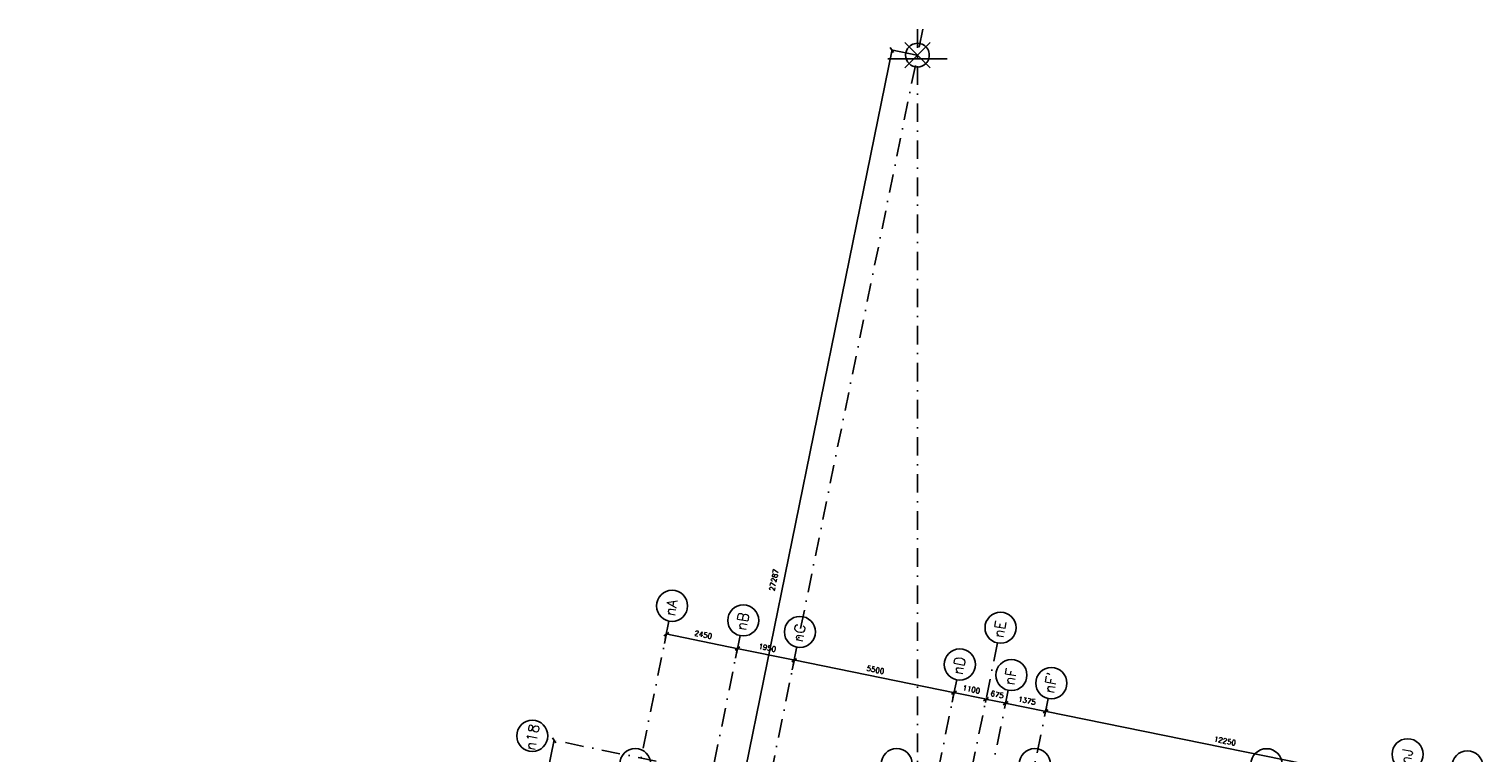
# Model space of a CAD drawing. Extents: x -33346 to 151546, y -8083 to 129543.
# Tile 67 of 68: x 7074 to 56093, y 96852 to 121260. Entities that reach past the tile are written whole.
import ezdxf

# ---------------------------------------------------------------- set-up
doc = ezdxf.new("R2010")
doc.units = 0
doc.header["$LTSCALE"] = 50
doc.header["$MEASUREMENT"] = 0
doc.header["$PDSIZE"] = -1
doc.linetypes.add('XREF2$0$DASHDOT', pattern=[25, 12.5, -6.25, 0, -6.25])
doc.linetypes.add('XREF2$0$DD1', pattern=[2.66667, 1.66667, -0.5, 0, -0.5])
doc.layers.get('0').update_dxf_attribs({"linetype": 'CONTINUOUS'})
doc.layers.get('DEFPOINTS').update_dxf_attribs({"linetype": 'CONTINUOUS'})
for name, color, linetype in [('A--T01A-70_TEKST', 5, 'CONTINUOUS'), ('XREF2$0$A--L$7A-_STRAMIEN', 1, 'XREF2$0$DASHDOT'), ('XREF2$0$A--L$7A1-_STRAMIEN', 1, 'CONTINUOUS'), ('XREF2$0$A--L$7A3-_STRAMIEN', 3, 'CONTINUOUS'), ('XREF2$0$A--L$7AC3-_STRAMIE', 3, 'XREF2$0$DASHDOT'), ('XREF2$0$A--L90--_F---402', 250, 'CONTINUOUS'), ('XREF2$0$A--L90--_F-23-', 7, 'CONTINUOUS'), ('XREF2$0$A--L90--_F123-', 7, 'CONTINUOUS'), ('XREF2$0$A--M$1A-_F123-', 1, 'CONTINUOUS'), ('XREF2$0$STRAMIEN', 1, 'XREF2$0$DD1')]:
    doc.layers.add(name, color=color, linetype=linetype)
doc.styles.add('XREF2$0$HIEMSTRA', font='romans.shx')
doc.dimstyles.new('XREF2$0$STANDARD', dxfattribs={"dimscale": 70, "dimtxt": 2.5, "dimasz": 2, "dimexe": 0.3, "dimexo": 0.3, "dimgap": 2, "dimtad": 1, "dimdec": 0, "dimzin": 0, "dimtxsty": 'XREF2$0$HIEMSTRA', "dimblk1": 'XREF2$0$_OBLIQUE', "dimblk2": 'XREF2$0$_OBLIQUE', "dimsah": 1, "dimcen": -0.09, "dimdle": 0.3, "dimclrd": 1, "dimclre": 1, "dimclrt": 4, "dimazin": 3, "dimtfac": 1, "dimtdec": 4, "dimtix": 1, "dimtofl": 0, "dimtmove": 0, "dimatfit": 3, "dimtvp": 625, "dimtolj": 1, "dimtzin": 0})

# ---------------------------------------------------------------- blocks, each defined once
blk = doc.blocks.new('XREF2$0$_OBLIQUE')
at = {"color": 0, "linetype": 'BYBLOCK'}
blk.add_line((-0.5, -0.5), (0.5, 0.5), dxfattribs=at)
blk = doc.blocks.new('*D975')
at = {"layer": 'DEFPOINTS', "color": 0, "linetype": 'CONTINUOUS'}
for p in [(-47126, 68270), (-44726, 67781), (-44656, 68124)]:
    blk.add_point(p, dxfattribs=at)
at = {"layer": 'XREF2$0$A--M$1A-_F123-', "color": 1, "linetype": 'CONTINUOUS'}
for p, q in [((-47122, 68291), (-47052, 68634)), ((-47077, 68617), (-44635, 68120)), ((-44722, 67802), (-44652, 68145))]:
    blk.add_line(p, q, dxfattribs=at)
at = {"layer": 'XREF2$0$A--M$1A-_F123-', "color": 1, "linetype": 'CONTINUOUS', "xscale": 140, "yscale": 140, "zscale": 140}
for p, rotation in [((-47057, 68613), 168.4862903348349), ((-44656, 68124), 348.4862903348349)]:
    blk.add_blockref('XREF2$0$_OBLIQUE', p, dxfattribs=dict(at, rotation=rotation))
at = {"layer": 'XREF2$0$A--M$1A-_F123-', "color": 4, "linetype": 'CONTINUOUS', "insert": (-45811, 68592), "char_height": 175, "attachment_point": 5, "rotation": 348.4863, "style": 'XREF2$0$HIEMSTRA'}
blk.add_mtext('\\A1;2450', dxfattribs=at)
blk = doc.blocks.new('*D976')
at = {"layer": 'DEFPOINTS', "color": 0, "linetype": 'CONTINUOUS'}
for p in [(-44726, 67781), (-42745, 67735), (-42815, 67392)]:
    blk.add_point(p, dxfattribs=at)
at = {"layer": 'XREF2$0$A--M$1A-_F123-', "color": 1, "linetype": 'CONTINUOUS'}
for p, q in [((-44722, 67802), (-44652, 68145)), ((-44676, 68128), (-42725, 67731)), ((-42811, 67412), (-42741, 67755))]:
    blk.add_line(p, q, dxfattribs=at)
at = {"layer": 'XREF2$0$A--M$1A-_F123-', "color": 1, "linetype": 'CONTINUOUS', "xscale": 140, "yscale": 140, "zscale": 140}
for p, rotation in [((-44656, 68124), 168.4862903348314), ((-42745, 67735), 348.4862903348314)]:
    blk.add_blockref('XREF2$0$_OBLIQUE', p, dxfattribs=dict(at, rotation=rotation))
at = {"layer": 'XREF2$0$A--M$1A-_F123-', "color": 4, "linetype": 'CONTINUOUS', "insert": (-43655, 68152), "char_height": 175, "attachment_point": 5, "rotation": 348.4863, "style": 'XREF2$0$HIEMSTRA'}
blk.add_mtext('\\A1;1950', dxfattribs=at)
blk = doc.blocks.new('*D977')
at = {"layer": 'DEFPOINTS', "color": 0, "linetype": 'CONTINUOUS'}
for p in [(-42815, 67392), (-37426, 66294), (-37356, 66637)]:
    blk.add_point(p, dxfattribs=at)
at = {"layer": 'XREF2$0$A--M$1A-_F123-', "color": 1, "linetype": 'CONTINUOUS'}
for p, q in [((-42811, 67412), (-42741, 67755)), ((-42766, 67739), (-37335, 66633)), ((-37422, 66315), (-37352, 66658))]:
    blk.add_line(p, q, dxfattribs=at)
at = {"layer": 'XREF2$0$A--M$1A-_F123-', "color": 1, "linetype": 'CONTINUOUS', "xscale": 140, "yscale": 140, "zscale": 140}
for p, rotation in [((-42745, 67735), 168.4862903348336), ((-37356, 66637), 348.4862903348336)]:
    blk.add_blockref('XREF2$0$_OBLIQUE', p, dxfattribs=dict(at, rotation=rotation))
at = {"layer": 'XREF2$0$A--M$1A-_F123-', "color": 4, "linetype": 'CONTINUOUS', "insert": (-40005, 67409), "char_height": 175, "attachment_point": 5, "rotation": 348.4863, "style": 'XREF2$0$HIEMSTRA'}
blk.add_mtext('\\A1;5500', dxfattribs=at)
blk = doc.blocks.new('XREF2$0$S090024-')
at = {"layer": 'XREF2$0$A--L90--_F---402', "linetype": 'CONTINUOUS'}
for points in [[(-0.000001, 5.999999), (-0.000001, -6)], [(-6.000001, 0), (5.999999, 0)]]:
    blk.add_lwpolyline(points, dxfattribs=at)
blk.add_lwpolyline([(-4.000001, 0, 1), (3.999998, 0, 1)], format="xyb", close=True, dxfattribs=at)
at = {"layer": 'XREF2$0$A--L90--_F-23-', "color": 255}
blk.add_circle((0, 0), 0.0123, dxfattribs=at)
at = {"layer": 'XREF2$0$A--L90--_F123-', "color": 2, "linetype": 'CONTINUOUS'}
for points in [[(-0.000001, 5.999999), (-0.000001, -6)], [(-6.000001, 0), (5.999999, 0)]]:
    blk.add_lwpolyline(points, dxfattribs=at)
blk.add_lwpolyline([(-4.000001, 0, 1), (3.999998, 0, 1)], format="xyb", close=True, dxfattribs=at)
blk = doc.blocks.new('*D982')
at = {"layer": 'DEFPOINTS', "color": 0, "linetype": 'CONTINUOUS'}
for p in [(-38590, 88132), (-44897, 61569), (-44036, 61394)]:
    blk.add_point(p, dxfattribs=at)
at = {"layer": 'XREF2$0$A--M$1A-_F123-', "color": 1, "linetype": 'CONTINUOUS'}
for p, q in [((-39446, 88328), (-44901, 61549)), ((-38611, 88136), (-39471, 88311)), ((-44057, 61398), (-44917, 61574))]:
    blk.add_line(p, q, dxfattribs=at)
at = {"layer": 'XREF2$0$A--M$1A-_F123-', "color": 1, "linetype": 'CONTINUOUS', "xscale": 140, "yscale": 140, "zscale": 140}
for p, rotation in [((-39450, 88307), 78.48629033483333), ((-44897, 61569), 258.4862903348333)]:
    blk.add_blockref('XREF2$0$_OBLIQUE', p, dxfattribs=dict(at, rotation=rotation))
at = {"layer": 'XREF2$0$A--M$1A-_F123-', "color": 4, "linetype": 'CONTINUOUS', "insert": (-43428, 70434), "char_height": 175, "attachment_point": 5, "rotation": 78.4863, "style": 'XREF2$0$HIEMSTRA'}
blk.add_mtext('\\A1;27287', dxfattribs=at)
blk = doc.blocks.new('*D1018')
at = {"color": 1, "linetype": 'BYBLOCK'}
for p, q in [((-37378, 66529), (-37352, 66658)), ((-37376, 66641), (-36257, 66413)), ((-36300, 66310), (-36274, 66438))]:
    blk.add_line(p, q, dxfattribs=at)
at = {"layer": 'DEFPOINTS', "color": 0, "linetype": 'BYBLOCK'}
for p in [(-37382, 66509), (-36304, 66289), (-36278, 66418)]:
    blk.add_point(p, dxfattribs=at)
at = {"color": 1, "linetype": 'BYBLOCK', "xscale": 140, "yscale": 140, "zscale": 140}
for p, rotation in [((-37356, 66637), 168.4862903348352), ((-36278, 66418), 348.4862903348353)]:
    blk.add_blockref('XREF2$0$_OBLIQUE', p, dxfattribs=dict(at, rotation=rotation))
at = {"color": 4, "linetype": 'BYBLOCK', "insert": (-36771, 66750), "char_height": 175, "attachment_point": 5, "rotation": 348.4863, "style": 'XREF2$0$HIEMSTRA'}
blk.add_mtext('\\A1;1100', dxfattribs=at)
blk = doc.blocks.new('*D1025')
at = {"color": 1, "linetype": 'BYBLOCK'}
for p, q in [((-36299, 66422), (-35596, 66279)), ((-36288, 66369), (-36274, 66438)), ((-35626, 66234), (-35612, 66303))]:
    blk.add_line(p, q, dxfattribs=at)
at = {"layer": 'DEFPOINTS', "color": 0, "linetype": 'BYBLOCK'}
for p in [(-36292, 66348), (-35631, 66213), (-35617, 66283)]:
    blk.add_point(p, dxfattribs=at)
at = {"color": 1, "linetype": 'BYBLOCK', "xscale": 140, "yscale": 140, "zscale": 140}
for p, rotation in [((-36278, 66418), 168.4862903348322), ((-35617, 66283), 348.4862903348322)]:
    blk.add_blockref('XREF2$0$_OBLIQUE', p, dxfattribs=dict(at, rotation=rotation))
at = {"color": 4, "linetype": 'BYBLOCK', "insert": (-35902, 66573), "char_height": 175, "attachment_point": 5, "rotation": 348.4863, "style": 'XREF2$0$HIEMSTRA'}
blk.add_mtext('\\A1;675', dxfattribs=at)
blk = doc.blocks.new('*D1035')
at = {"color": 1, "linetype": 'BYBLOCK'}
for p, q in [((-35637, 66287), (-34249, 66004)), ((-35618, 66275), (-35621, 66262)), ((-34271, 66001), (-34273, 65988))]:
    blk.add_line(p, q, dxfattribs=at)
at = {"layer": 'DEFPOINTS', "color": 0, "linetype": 'BYBLOCK'}
for p in [(-35614, 66296), (-34269, 66008), (-34267, 66022)]:
    blk.add_point(p, dxfattribs=at)
at = {"color": 1, "linetype": 'BYBLOCK', "xscale": 140, "yscale": 140, "zscale": 140}
for p, rotation in [((-35617, 66283), 168.4862903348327), ((-34269, 66008), 348.4862903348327)]:
    blk.add_blockref('XREF2$0$_OBLIQUE', p, dxfattribs=dict(at, rotation=rotation))
at = {"color": 4, "linetype": 'BYBLOCK', "insert": (-34897, 66369), "char_height": 175, "attachment_point": 5, "rotation": 348.4863, "style": 'XREF2$0$HIEMSTRA'}
blk.add_mtext('\\A1;1375', dxfattribs=at)
blk = doc.blocks.new('*D1036')
at = {"color": 1, "linetype": 'BYBLOCK'}
for p, q in [((-34290, 66013), (-22245, 63559)), ((-34243, 66138), (-34273, 65988)), ((-22239, 63693), (-22270, 63543))]:
    blk.add_line(p, q, dxfattribs=at)
at = {"layer": 'DEFPOINTS', "color": 0, "linetype": 'BYBLOCK'}
for p in [(-34238, 66159), (-22266, 63563), (-22235, 63714)]:
    blk.add_point(p, dxfattribs=at)
at = {"color": 1, "linetype": 'BYBLOCK', "xscale": 140, "yscale": 140, "zscale": 140}
for p, rotation in [((-34269, 66008), 168.4862903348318), ((-22266, 63563), 348.4862903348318)]:
    blk.add_blockref('XREF2$0$_OBLIQUE', p, dxfattribs=dict(at, rotation=rotation))
at = {"color": 4, "linetype": 'BYBLOCK', "insert": (-28222, 65009), "char_height": 175, "attachment_point": 5, "rotation": 348.4863, "style": 'XREF2$0$HIEMSTRA'}
blk.add_mtext('\\A1;12250', dxfattribs=at)
blk = doc.blocks.new('*D1095')
at = {"color": 1, "linetype": 'BYBLOCK'}
blk.add_line((-51285, 62849), (-50837, 65051), dxfattribs=at)
at = {"layer": 'DEFPOINTS', "color": 0, "linetype": 'BYBLOCK'}
for p in [(-50841, 65031), (-50841, 65031), (-51281, 62870)]:
    blk.add_point(p, dxfattribs=at)
at = {"color": 1, "linetype": 'BYBLOCK', "xscale": 140, "yscale": 140, "zscale": 140}
for p, rotation in [((-50841, 65031), 78.48629033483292), ((-51281, 62870), 258.4862903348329)]:
    blk.add_blockref('XREF2$0$_OBLIQUE', p, dxfattribs=dict(at, rotation=rotation))
at = {"color": 4, "linetype": 'BYBLOCK', "insert": (-51284, 63996), "char_height": 175, "attachment_point": 5, "rotation": 78.4863, "style": 'XREF2$0$HIEMSTRA'}
blk.add_mtext('\\A1;2205', dxfattribs=at)
blk = doc.blocks.new('XREF2')
at = {"layer": 'XREF2$0$A--L$7A-_STRAMIEN'}
for p, q in [((-38410.733, 89013.047), (-64231.371, -37744.184)), ((-46967.857, 69048.716), (-68542.883, -36866.195)), ((-44567.212, 68559.429), (-66142.131, -37354.959)), ((-35891.838, 68312.934), (-38143.948, 57257.004)), ((-35527.847, 66718.097), (-57057.909, -38976.081)), ((-37267.128, 67072.391), (-42080.555, 43442.586)), ((-34180.516, 66443.644), (-38993.943, 42813.838)), ((-32694.807, 61334.202), (-51034.14, 65069.951))]:
    blk.add_line(p, q, dxfattribs=at)
at = {"layer": 'XREF2$0$A--L$7A1-_STRAMIEN'}
for centre in [(-46863.066, 69563.152), (-44462.367, 69074.126), (-42551.607, 68684.901), (-35787.047, 68827.369), (-37162.337, 67586.827), (-35423.056, 67232.532), (-34075.725, 66958.079), (-51575.766, 65180.281), (-48103.183, 64227.069), (-39289.938, 64227.184), (-34634.8, 64227.183), (-26819.938, 64223.841), (-22062.981, 64558.363), (-20049.098, 64148.132)]:
    blk.add_circle(centre, 525, dxfattribs=at)
at = {"layer": 'XREF2$0$A--L$7AC3-_STRAMIE'}
blk.add_line((-38589.938, 89008.057), (-38589.938, -5393.534), dxfattribs=at)
at = {"layer": 'XREF2$0$STRAMIEN', "color": 40, "linetype": 'CONTINUOUS'}
blk.add_line((-39589.938, 88008.057), (-37589.938, 88008.057), dxfattribs=at)
at = {"layer": 'XREF2$0$STRAMIEN', "linetype": 'XREF2$0$DASHDOT', "xscale": 100, "yscale": 100, "rotation": 315}
blk.add_blockref('XREF2$0$S090024-', (-38589.938, 88133.306), dxfattribs=at)
at = {"layer": 'XREF2$0$A--L$7A3-_STRAMIEN', "style": 'XREF2$0$HIEMSTRA'}
for s, p in [('nA', (-46772.83, 69204.304)), ('nB', (-44372.132, 68715.278)), ('nC', (-42461.372, 68326.053)), ('nE', (-35696.811, 68468.521)), ('nD', (-37072.102, 67227.979)), ('nF', (-35332.82, 66873.684)), ("nF'", (-33985.489, 66599.231)), ('n18', (-51485.53, 64674.654)), ('nJ', (-21972.746, 64199.515))]:
    blk.add_text(s, height=350, rotation=80, dxfattribs=at).set_placement(p)
at = {"layer": 'XREF2$0$A--M$1A-_F123-', "linetype": 'CONTINUOUS'}
for base, p1, p2, angle, picture, middle in [((-44896.709, 61569.465), (-38589.938, 88132.076), (-44036.476, 61394.234), 258.4862903, '*D982', (-43428.233, 70434.279)), ((-35616.515, 66282.811), (-36292.091, 66348.036), (-35630.674, 66213.305), 348.4862903, '*D1025', (-35901.814, 66573.098))]:
    dim = blk.add_linear_dim(base=base, p1=p1, p2=p2, angle=angle, dimstyle='XREF2$0$STANDARD', dxfattribs=at)
    dim.commit()
    dim.dimension.update_dxf_attribs({"geometry": picture, "text_midpoint": middle, "dimtype": 129})
for p1, p2, distance, picture, middle in [((-47126.484, 68269.996), (-44725.785, 67780.97), 350.22, '*D975', (-45810.82, 68591.578)), ((-44725.785, 67780.97), (-42815.025, 67391.745), 350.22, '*D976', (-43655.091, 68152.452)), ((-42815.025, 67391.745), (-37425.702, 66293.932), 350.22, '*D977', (-40005.049, 67408.933)), ((-37381.922, 66508.855), (-36304.057, 66289.292), 130.884, '*D1018', (-36771.455, 66750.246)), ((-35613.835, 66295.97), (-34266.504, 66021.516), -13.429, '*D1035', (-34897.44, 66368.506)), ((-34238.496, 66159.01), (-22235.003, 63713.88), -153.746, '*D1036', (-28222.028, 65008.715))]:
    dim = blk.add_aligned_dim(p1=p1, p2=p2, distance=distance, dimstyle='XREF2$0$STANDARD', dxfattribs=at)
    dim.commit()
    dim.dimension.update_dxf_attribs({"geometry": picture, "text_midpoint": middle})
at = {"layer": 'XREF2$0$A--M$1A-_F123-'}
dim = blk.add_aligned_dim(p1=(-51280.981, 62869.951), p2=(-50840.858, 65030.579), distance=0, dimstyle='XREF2$0$STANDARD', dxfattribs=at)
dim.commit()
dim.dimension.update_dxf_attribs({"geometry": '*D1095', "text_midpoint": (-51283.842, 63995.674)})

msp = doc.modelspace()

# ---------------------------------------------------------------- block references
at = {"layer": 'A--T01A-70_TEKST', "color": 4}
msp.add_blockref('XREF2', (75617.3, 32246.9), dxfattribs=at)

doc.saveas('drawing.dxf')
